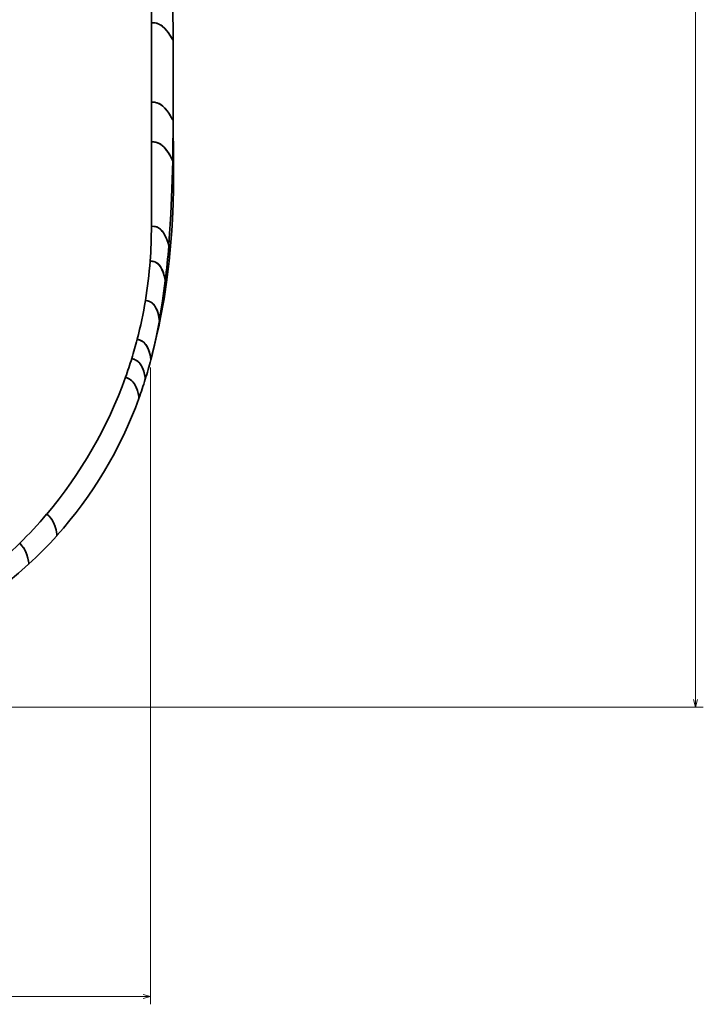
# Model space of a CAD drawing. Extents: x 375 to 1909, y -6 to 1744.
# Tile 2 of 8: x 688 to 866, y 79 to 335. Entities that reach past the tile are written whole.
import ezdxf

# ---------------------------------------------------------------- set-up
doc = ezdxf.new("R2010")
doc.units = 0

msp = doc.modelspace()

# ---------------------------------------------------------------- linework, layer by layer
at = {"color": 8, "lineweight": 13}
for p, q in [((863.86, 156.42), (863.86, 705.41)), ((554.92, 156.42), (865.86, 156.42))]:
    msp.add_line(p, q, dxfattribs=at)
at = {"color": 7, "lineweight": 35}
for p, q in [((722.48, 334.11), (722.48, 375.36)), ((722.48, 375.36), (722.48, 334.11)), ((722.48, 313.48), (722.48, 334.11)), ((722.48, 334.11), (722.48, 313.48)), ((722.48, 281.25), (722.48, 303.17)), ((722.48, 303.17), (722.48, 281.25))]:
    msp.add_line(p, q, dxfattribs=at)
at = {"color": 7, "lineweight": 35, "ltscale": 0.257809}
for p, q in [((722.48, 303.17), (722.48, 313.48)), ((722.48, 313.48), (722.48, 303.17))]:
    msp.add_line(p, q, dxfattribs=at)
at = {"color": 7, "lineweight": 35, "ltscale": 0.000980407}
msp.add_line((728.15, 308.77), (728.15, 308.73), dxfattribs=at)
at = {"color": 7, "lineweight": 13}
for p, q in [((722.3, 244.56), (722.3, 79.22)), ((383.54, 81.22), (722.3, 81.22))]:
    msp.add_line(p, q, dxfattribs=at)
at = {"color": 7, "lineweight": 35}
for points in [[(727.6, 371.39), (727.76, 357.48), (728.02, 338.92), (728.12, 329.64)], [(722.48, 334.11), (723.07, 334.09), (723.37, 334.07), (723.81, 333.99), (724.46, 333.75), (724.93, 333.49), (725.38, 333.17), (725.92, 332.68), (726.42, 332.13), (726.86, 331.55), (727.18, 331.09), (727.71, 330.25), (728.02, 329.72), (728.09, 329.62), (728.1, 329.61), (728.11, 329.61), (728.11, 329.61), (728.11, 329.62), (728.11, 329.62), (728.12, 329.64)], [(728.12, 329.64), (728.11, 329.62), (728.11, 329.62), (728.11, 329.61), (728.11, 329.61), (728.1, 329.61), (728.1, 329.61), (728.09, 329.62), (728.05, 329.68), (727.92, 329.89), (727.3, 330.91), (726.92, 331.47), (726.5, 332.03), (726.02, 332.57), (725.35, 333.19), (724.99, 333.46), (724.61, 333.68), (723.91, 333.96), (723.44, 334.06), (723.12, 334.09), (722.48, 334.11)], [(728.12, 329.64), (728.17, 319.21), (728.15, 308.77)], [(722.48, 313.48), (723.08, 313.47), (723.37, 313.44), (723.82, 313.35), (724.47, 313.12), (724.94, 312.85), (725.39, 312.51), (725.93, 312.01), (726.43, 311.44), (726.88, 310.85), (727.21, 310.35), (727.75, 309.45), (728.06, 308.87), (728.13, 308.75), (728.15, 308.73), (728.15, 308.73), (728.15, 308.73), (728.15, 308.73), (728.15, 308.73), (728.15, 308.73), (728.15, 308.74), (728.15, 308.77)], [(728.15, 308.77), (728.15, 308.74), (728.15, 308.73), (728.15, 308.73), (728.15, 308.73), (728.15, 308.73), (728.15, 308.73), (728.14, 308.73), (728.11, 308.79), (727.99, 309.01), (727.4, 310.05), (727.03, 310.62), (726.61, 311.2), (726.15, 311.77), (725.47, 312.45), (725.1, 312.74), (724.72, 312.98), (724.36, 313.17), (723.99, 313.31), (723.49, 313.42), (723.15, 313.46), (722.48, 313.48)], [(722.71, 248.07), (723.3, 250.37), (723.85, 252.68), (724.39, 255.14), (724.9, 257.61), (725.77, 262.44), (726.5, 267.31), (727.09, 272.2), (727.56, 277.11), (727.78, 280.09), (727.95, 283.07), (728.12, 287.05), (728.22, 291.03), (728.27, 296.34), (728.25, 299.87), (728.14, 306.94)], [(722.48, 303.17), (723.25, 303.14), (723.63, 303.08), (724.2, 302.91), (724.61, 302.71), (725.01, 302.46), (725.41, 302.14), (725.78, 301.78), (726.46, 300.96), (726.87, 300.38), (727.53, 299.26), (727.99, 298.35), (728.02, 298.3), (728.02, 298.29), (728.02, 298.29), (728.03, 298.29), (728.03, 298.29)], [(728.03, 298.29), (728.03, 298.29), (728.03, 298.29), (728.02, 298.29), (728.02, 298.29), (728, 298.32), (727.77, 298.8), (727.34, 299.6), (727.07, 300.07), (726.48, 300.94), (726.15, 301.37), (725.79, 301.77), (725.2, 302.32), (724.55, 302.75), (723.86, 303.03), (723.4, 303.12), (723.09, 303.15), (722.48, 303.17)], [(728.03, 298.29), (727.83, 290.9), (727.55, 284.43), (727.15, 277.98), (727.01, 276.14)], [(722.48, 281.25), (723.17, 281.22), (723.51, 281.17), (724.01, 281.02), (724.37, 280.83), (724.7, 280.59), (725.03, 280.28), (725.33, 279.93), (725.61, 279.55), (725.86, 279.14), (726.25, 278.38), (726.57, 277.62), (726.81, 276.93), (726.99, 276.26), (727.01, 276.16), (727.01, 276.14)], [(727.01, 276.14), (727.01, 276.16), (726.99, 276.26), (726.82, 276.89), (726.6, 277.54), (726.3, 278.27), (725.93, 279.01), (725.61, 279.55), (725.25, 280.04), (724.83, 280.48), (724.37, 280.83), (723.87, 281.07), (723.42, 281.19), (723.11, 281.23), (722.48, 281.25)], [(722.16, 272.23), (722.82, 272.16), (723.14, 272.09), (723.59, 271.92), (723.92, 271.73), (724.22, 271.48), (724.51, 271.18), (724.78, 270.84), (725.02, 270.47), (725.23, 270.07), (725.59, 269.23), (725.85, 268.4), (726.08, 267.38), (726.1, 267.14), (726.1, 267.07)], [(726.1, 267.07), (726.1, 267.2), (726.02, 267.73), (725.85, 268.4), (725.62, 269.15), (725.27, 269.99), (725.06, 270.4), (724.82, 270.78), (724.56, 271.13), (724.28, 271.43), (723.86, 271.77), (723.4, 272), (722.91, 272.14), (722.66, 272.18), (722.16, 272.23)], [(726.1, 267.07), (725.41, 261.91), (724.64, 257.19), (724.56, 256.76)], [(720.94, 261.99), (721.57, 261.87), (721.87, 261.78), (722.31, 261.58), (722.62, 261.37), (722.9, 261.12), (723.18, 260.82), (723.42, 260.48), (723.83, 259.73), (724.15, 258.91), (724.38, 258.1), (724.55, 257.09), (724.56, 256.76)], [(724.56, 256.76), (724.57, 256.9), (724.51, 257.44), (724.31, 258.38), (724.15, 258.9), (723.96, 259.43), (723.73, 259.94), (723.45, 260.43), (723.22, 260.77), (722.95, 261.08), (722.67, 261.34), (722.36, 261.55), (722.02, 261.72), (721.66, 261.85), (720.94, 261.99)], [(724.56, 256.76), (723.72, 252.49), (722.75, 248.25), (722.33, 246.56)], [(718.8, 251.91), (719.42, 251.73), (719.72, 251.61), (720.15, 251.38), (720.45, 251.15), (720.73, 250.89), (721, 250.58), (721.24, 250.23), (721.64, 249.47), (721.95, 248.65), (722.17, 247.86), (722.3, 247.14), (722.34, 246.66), (722.33, 246.56)], [(722.33, 246.56), (722.34, 246.69), (722.29, 247.22), (722.17, 247.86), (721.97, 248.58), (721.67, 249.39), (721.28, 250.17), (721.04, 250.52), (720.78, 250.84), (720.5, 251.12), (720.19, 251.35), (719.86, 251.55), (719.51, 251.7), (718.8, 251.91)], [(717.4, 246.94), (718.01, 246.74), (718.31, 246.6), (718.74, 246.35), (719.04, 246.12), (719.31, 245.85), (719.58, 245.53), (719.82, 245.17), (720.22, 244.4), (720.53, 243.59), (720.74, 242.8), (720.88, 242.09), (720.91, 241.63), (720.9, 241.53)], [(720.9, 241.53), (720.91, 241.66), (720.87, 242.17), (720.74, 242.8), (720.55, 243.52), (720.25, 244.33), (719.86, 245.11), (719.62, 245.46), (719.37, 245.79), (719.08, 246.08), (718.78, 246.33), (718.45, 246.53), (718.11, 246.7), (717.4, 246.94)], [(715.77, 242.05), (716.38, 241.81), (716.68, 241.67), (717.1, 241.4), (717.39, 241.16), (717.67, 240.88), (717.93, 240.55), (718.17, 240.19), (718.57, 239.41), (718.87, 238.6), (719.09, 237.82), (719.22, 237.12), (719.25, 236.66), (719.24, 236.57)], [(719.24, 236.57), (719.26, 236.69), (719.21, 237.2), (719.09, 237.82), (718.9, 238.53), (718.6, 239.34), (718.21, 240.12), (717.98, 240.48), (717.72, 240.81), (717.44, 241.11), (717.14, 241.37), (716.82, 241.59), (716.47, 241.77), (715.77, 242.05)], [(695.29, 206.5), (695.77, 206.07), (696.34, 205.47), (696.78, 204.84), (697.17, 204.11), (697.48, 203.35), (697.71, 202.6), (697.86, 201.9), (697.94, 201.38), (697.95, 201.03), (697.94, 200.94), (697.93, 200.92)], [(697.93, 200.92), (697.94, 200.93), (697.95, 200.98), (697.94, 201.33), (697.87, 201.84), (697.75, 202.44), (697.53, 203.18), (697.25, 203.93), (696.88, 204.67), (696.43, 205.35), (695.82, 206.03), (695.29, 206.5)], [(688.28, 198.93), (688.93, 198.23), (689.23, 197.85), (689.62, 197.21), (689.96, 196.5), (690.23, 195.75), (690.43, 195.04), (690.56, 194.38), (690.62, 193.9), (690.62, 193.58), (690.61, 193.5), (690.6, 193.48)], [(690.6, 193.48), (690.61, 193.5), (690.62, 193.59), (690.62, 193.84), (690.58, 194.2), (690.43, 195.03), (690.17, 195.96), (689.79, 196.89), (689.36, 197.65), (688.79, 198.4), (688.28, 198.93)], [(690.6, 193.48), (688, 191.16), (685.33, 188.92), (682.59, 186.77), (679.79, 184.7), (676.93, 182.72), (674.01, 180.82)]]:
    msp.add_lwpolyline(points, dxfattribs=at)
at = {"color": 8, "lineweight": 13}
msp.add_lwpolyline([(863.34, 158.35), (863.86, 156.42), (864.38, 158.35)], dxfattribs=at)
at = {"color": 7, "lineweight": 13}
msp.add_lwpolyline([(720.37, 80.71), (722.3, 81.22), (720.37, 81.74)], dxfattribs=at)
at = {"color": 7, "lineweight": 35}
for centre, radius, start, end in [((-528.72, 316.38), 1256.9, 359.65156, 0.26619), ((-66.37, 313.16), 794.53, 358.9277, 359.68121), ((606.78, 280.77), 115.7, 355.7687, 0.2382), ((606.84, 280.77), 115.64, 355.7675, 0.2393), ((500.21, 294.12), 227.51, 353.1727, 355.4677), ((607.56, 280.73), 114.92, 350.6145, 355.7565), ((607.55, 280.73), 114.92, 350.6145, 355.7564), ((607.53, 280.74), 114.95, 345.4738, 350.6134), ((607.54, 280.74), 114.94, 345.4737, 350.614), ((607.37, 280.79), 115.11, 342.9028, 345.471), ((607.56, 280.74), 114.92, 342.9008, 345.4733), ((607.4, 280.79), 115.09, 340.3314, 342.899), ((607.55, 280.74), 114.93, 340.3295, 342.9007), ((608.35, 276.18), 117.76, 342.8861, 345.4302), ((607.5, 280.76), 114.99, 319.7724, 340.3285), ((607.49, 280.76), 115, 319.7734, 340.3279), ((615.53, 274.03), 110.27, 340.1442, 342.8598), ((617.15, 273.4), 108.53, 318.0988, 340.1655), ((607.43, 280.81), 115.07, 314.637, 319.773), ((607.45, 280.79), 115.04, 314.6361, 319.7732), ((615.87, 274.5), 110.22, 312.6845, 318.1151), ((607.43, 280.81), 115.07, 304.3651, 314.6354)]:
    msp.add_arc(centre, radius, start, end, dxfattribs=at)

doc.saveas('drawing.dxf')
